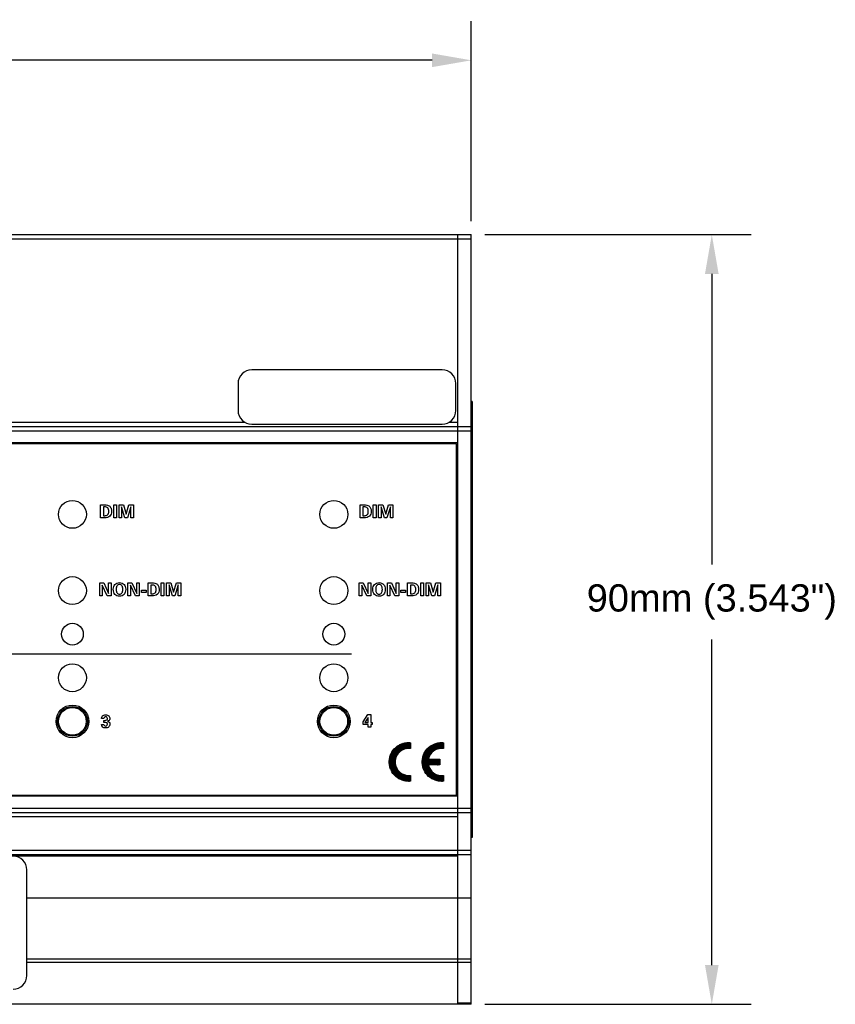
# Model space of a CAD drawing. Header units: inches. Extents: x 0.6 to 15.6, y 0.2 to 10.2.
# Tile 14 of 15: x 8.8 to 12.5, y 5.7 to 10.2. Entities that reach past the tile are written whole.
import ezdxf

# ---------------------------------------------------------------- set-up
doc = ezdxf.new("R2010")
doc.units = ezdxf.units.IN
doc.header["$LTSCALE"] = 0.935
doc.header["$MEASUREMENT"] = 0
doc.header["$PDMODE"] = 3
doc.header["$PDSIZE"] = 0.3125
doc.layers.get('0').update_dxf_attribs({"linetype": 'CONTINUOUS'})
doc.layers.get('Defpoints').update_dxf_attribs({"linetype": 'CONTINUOUS'})
for name, color, linetype in [('A', 1, 'CONTINUOUS'), ('DIMS', 5, 'CONTINUOUS'), ('SCREEN', 5, 'CONTINUOUS')]:
    doc.layers.add(name, color=color, linetype=linetype)
doc.styles.get("Standard").update_dxf_attribs({"font": 'ARIAL_0.TTF'})
doc.dimstyles.get("Standard").update_dxf_attribs({"dimtxt": 0.125, "dimasz": 0.18, "dimexe": 0.18, "dimexo": 0.0625, "dimgap": 0.09, "dimtad": 0, "dimtih": 1, "dimtoh": 1, "dimdec": 3, "dimzin": 4, "dimdsep": 46, "dimtxsty": 'Standard', "dimblk": '_FILLED', "dimblk1": '_FILLED', "dimblk2": '_FILLED', "dimcen": 0.09, "dimadec": 0, "dimazin": 0, "dimtol": 1, "dimtp": 0.001, "dimtm": 0.001, "dimtfac": 1, "dimtdec": 3, "dimtofl": 0, "dimtmove": 0, "dimatfit": 3, "dimldrblk": '_FILLED', "dimfxl": 0, "dimtolj": 1, "dimtzin": 4, "dimarcsym": 0})

# ---------------------------------------------------------------- blocks, each defined once
blk = doc.blocks.new('_FILLED')
at = {"color": 0, "linetype": 'ByBlock'}
blk.add_solid([(0, 0), (-1, 0.174), (-1, -0.174)], dxfattribs=at)
blk = doc.blocks.new('*D1')
at = {"layer": 'Defpoints', "color": 0, "lineweight": 0}
for p in [(10.8282, 9.9839), (2.3432, 9.1844), (10.8282, 9.1838)]:
    blk.add_point(p, dxfattribs=at)
at = {"layer": 'DIMS', "color": 0, "lineweight": -2}
for p, q in [((2.3432, 9.2469), (2.3432, 10.1639)), ((10.8282, 9.2463), (10.8282, 10.1639)), ((2.5232, 9.9839), (5.7043, 9.9839)), ((10.6482, 9.9839), (7.2646, 9.9839))]:
    blk.add_line(p, q, dxfattribs=at)
at = {"layer": 'DIMS', "color": 0, "lineweight": -2, "xscale": 0.18, "yscale": 0.18, "zscale": 0.18, "rotation": 180}
blk.add_blockref('_FILLED', (2.3432, 9.9839), dxfattribs=at)
at = {"layer": 'DIMS', "color": 0, "lineweight": -2, "xscale": 0.18, "yscale": 0.18, "zscale": 0.18}
blk.add_blockref('_FILLED', (10.8282, 9.9839), dxfattribs=at)
at = {"layer": 'DIMS', "color": 0, "insert": (6.4844, 9.9839), "char_height": 0.125, "attachment_point": 5}
blk.add_mtext('\\A1;215.5mm (8.484")', dxfattribs=at)
blk = doc.blocks.new('*D2')
at = {"layer": 'Defpoints', "color": 0, "lineweight": 0}
for p in [(10.8281, 9.1839), (10.8281, 5.6519), (11.9322, 5.6519)]:
    blk.add_point(p, dxfattribs=at)
at = {"layer": 'DIMS', "color": 0, "lineweight": -2}
for p, q in [((10.8906, 9.1839), (12.1122, 9.1839)), ((11.9322, 9.0039), (11.9322, 7.6698)), ((11.9322, 5.8319), (11.9322, 7.3259)), ((10.8906, 5.6519), (12.1122, 5.6519))]:
    blk.add_line(p, q, dxfattribs=at)
at = {"layer": 'DIMS', "color": 0, "lineweight": -2, "xscale": 0.18, "yscale": 0.18, "zscale": 0.18}
for p, rotation in [((11.9322, 9.1839), 90), ((11.9322, 5.6519), 270)]:
    blk.add_blockref('_FILLED', p, dxfattribs=dict(at, rotation=rotation))
at = {"layer": 'DIMS', "color": 0, "insert": (11.9322, 7.4979), "char_height": 0.125, "attachment_point": 5}
blk.add_mtext('\\A1;90mm (3.543")', dxfattribs=at)

msp = doc.modelspace()

# ---------------------------------------------------------------- linework, layer by layer
for p, q in [((2.4057, 9.1839), (10.7657, 9.1839)), ((10.7657, 8.2289), (10.7657, 9.1839)), ((10.7657, 9.1839), (10.8282, 9.1839)), ((10.7657, 8.3239), (10.7657, 9.1839)), ((10.8282, 5.6519), (10.8282, 9.1839)), ((2.4057, 9.1639), (10.7657, 9.1639)), ((10.7657, 9.1639), (10.8282, 9.1639)), ((10.6942, 8.5639), (9.8202, 8.5639)), ((9.7572, 8.5009), (9.7572, 8.3769)), ((10.7572, 8.3769), (10.7572, 8.5009)), ((10.8322, 8.4179), (10.8282, 8.4179)), ((10.8322, 8.4179), (10.8322, 6.4179)), ((6.1343, 8.3239), (9.7887, 8.3239)), ((10.7257, 8.3239), (10.7657, 8.3239)), ((2.4057, 8.3039), (10.7657, 8.3039)), ((2.4057, 8.2839), (10.7657, 8.2839)), ((9.8202, 8.3139), (10.6942, 8.3139)), ((10.7657, 8.3039), (10.8282, 8.3039)), ((10.7657, 6.5319), (10.7657, 8.3039)), ((10.7657, 8.2839), (10.8282, 8.2839)), ((10.8322, 8.2929), (10.8282, 8.2929)), ((10.7657, 8.2289), (2.4057, 8.2289)), ((10.7607, 8.2239), (2.4107, 8.2239)), ((10.7607, 6.6119), (10.7607, 8.2239)), ((10.7657, 6.6069), (2.4057, 6.6069)), ((2.4107, 6.6119), (10.7607, 6.6119)), ((10.7657, 5.6519), (10.7657, 6.6069)), ((2.4057, 6.5519), (10.7657, 6.5519)), ((10.7657, 6.5519), (10.8282, 6.5519)), ((2.4057, 6.5319), (10.7657, 6.5319)), ((10.7657, 6.5119), (2.4057, 6.5119)), ((10.7657, 6.5319), (10.8282, 6.5319)), ((10.7657, 6.3389), (10.7657, 6.5119)), ((10.8322, 6.5429), (10.8282, 6.5429)), ((10.8322, 6.4179), (10.8282, 6.4179)), ((2.4057, 6.3589), (10.7657, 6.3589)), ((2.4057, 6.3389), (10.7657, 6.3389)), ((2.4057, 6.333), (10.7657, 6.333)), ((10.7657, 6.3589), (10.8282, 6.3589)), ((10.7657, 6.3389), (10.8282, 6.3389)), ((10.7657, 5.6577), (10.7657, 6.333)), ((8.7877, 5.784), (8.7877, 6.269)), ((10.7657, 6.1389), (8.7877, 6.1389)), ((10.8282, 6.1389), (10.7657, 6.1389)), ((8.7877, 5.8601), (10.7657, 5.8601)), ((8.7877, 5.846), (10.7657, 5.846)), ((10.7657, 5.8601), (10.8282, 5.8601)), ((10.7657, 5.846), (10.8282, 5.846)), ((10.7657, 5.6519), (2.4057, 5.6519)), ((10.8282, 5.6577), (10.7657, 5.6577)), ((10.8282, 5.6519), (10.7657, 5.6519))]:
    msp.add_line(p, q)
for centre, radius in [((8.997, 7.9003), 0.064), ((10.197, 7.9003), 0.064), ((8.997, 7.5503), 0.064), ((10.197, 7.5503), 0.064), ((8.997, 7.3503), 0.05), ((10.197, 7.3503), 0.05), ((8.997, 7.1503), 0.064), ((10.197, 7.1503), 0.064), ((8.997, 6.9503), 0.075), ((10.197, 6.9503), 0.075)]:
    msp.add_circle(centre, radius)
for centre, start, end in [((9.8202, 8.5009), 90, 180), ((10.6942, 8.5009), 0, 90), ((9.8202, 8.3769), 180, 270), ((10.6942, 8.3769), 270, 360), ((8.7247, 6.269), 0, 90), ((8.7247, 5.784), 270, 360)]:
    msp.add_arc(centre, 0.063, start, end)
at = {"layer": 'A'}
for centre, radius in [((8.997, 6.9503), 0.0685), ((8.997, 6.9503), 0.0635), ((10.197, 6.9503), 0.0685), ((10.197, 6.9503), 0.0635)]:
    msp.add_circle(centre, radius, dxfattribs=at)
at = {"layer": 'SCREEN'}
for p, q in [((9.1265, 7.9442), (9.1452, 7.9442)), ((9.1265, 7.8842), (9.1265, 7.9442)), ((9.1457, 7.9344), (9.1392, 7.9344)), ((9.1392, 7.9344), (9.1392, 7.8941)), ((9.1866, 7.9442), (9.1993, 7.9442)), ((9.1866, 7.8842), (9.1866, 7.9442)), ((9.1993, 7.9442), (9.1993, 7.8842)), ((9.2109, 7.9442), (9.2312, 7.9442)), ((9.2109, 7.8842), (9.2109, 7.9442)), ((9.2224, 7.9349), (9.2224, 7.8842)), ((9.2381, 7.8842), (9.2224, 7.9349)), ((9.2312, 7.9442), (9.2437, 7.9009)), ((9.2437, 7.9009), (9.2562, 7.9442)), ((9.265, 7.9349), (9.2493, 7.8842)), ((9.2562, 7.9442), (9.2769, 7.9442)), ((9.265, 7.8842), (9.265, 7.9349)), ((9.2769, 7.9442), (9.2769, 7.8842)), ((10.318, 7.9442), (10.3367, 7.9442)), ((10.318, 7.8842), (10.318, 7.9442)), ((10.3372, 7.9344), (10.3307, 7.9344)), ((10.3307, 7.9344), (10.3307, 7.8941)), ((10.3781, 7.9442), (10.3908, 7.9442)), ((10.3781, 7.8842), (10.3781, 7.9442)), ((10.3908, 7.9442), (10.3908, 7.8842)), ((10.4024, 7.9442), (10.4227, 7.9442)), ((10.4024, 7.8842), (10.4024, 7.9442)), ((10.4139, 7.9349), (10.4139, 7.8842)), ((10.4296, 7.8842), (10.4139, 7.9349)), ((10.4227, 7.9442), (10.4352, 7.9009)), ((10.4352, 7.9009), (10.4477, 7.9442)), ((10.4565, 7.9349), (10.4408, 7.8842)), ((10.4477, 7.9442), (10.4684, 7.9442)), ((10.4565, 7.8842), (10.4565, 7.9349)), ((10.4684, 7.9442), (10.4684, 7.8842)), ((9.1452, 7.8842), (9.1265, 7.8842)), ((9.1392, 7.8941), (9.1457, 7.8941)), ((9.1993, 7.8842), (9.1866, 7.8842)), ((9.2224, 7.8842), (9.2109, 7.8842)), ((9.2493, 7.8842), (9.2381, 7.8842)), ((9.2769, 7.8842), (9.265, 7.8842)), ((10.3367, 7.8842), (10.318, 7.8842)), ((10.3307, 7.8941), (10.3372, 7.8941)), ((10.3908, 7.8842), (10.3781, 7.8842)), ((10.4139, 7.8842), (10.4024, 7.8842)), ((10.4408, 7.8842), (10.4296, 7.8842)), ((10.4684, 7.8842), (10.4565, 7.8842)), ((9.1222, 7.5859), (9.1407, 7.5859)), ((9.1222, 7.5258), (9.1222, 7.5859)), ((9.1337, 7.5755), (9.1337, 7.5258)), ((9.1571, 7.5258), (9.1337, 7.5755)), ((9.1407, 7.5859), (9.1633, 7.5376)), ((9.1633, 7.5859), (9.1748, 7.5859)), ((9.1633, 7.5376), (9.1633, 7.5859)), ((9.1748, 7.5859), (9.1748, 7.5258)), ((9.2513, 7.5859), (9.2698, 7.5859)), ((9.2513, 7.5258), (9.2513, 7.5859)), ((9.2861, 7.5258), (9.2628, 7.5755)), ((9.2628, 7.5755), (9.2628, 7.5258)), ((9.2698, 7.5859), (9.2924, 7.5376)), ((9.2924, 7.5859), (9.3039, 7.5859)), ((9.2924, 7.5376), (9.2924, 7.5859)), ((9.3039, 7.5859), (9.3039, 7.5258)), ((9.3134, 7.5528), (9.3349, 7.5528)), ((9.3134, 7.5418), (9.3134, 7.5528)), ((9.3349, 7.5528), (9.3349, 7.5418)), ((9.3444, 7.5859), (9.3632, 7.5859)), ((9.3444, 7.5258), (9.3444, 7.5859)), ((9.3637, 7.576), (9.3572, 7.576)), ((9.3572, 7.576), (9.3572, 7.5358)), ((9.4045, 7.5859), (9.4173, 7.5859)), ((9.4045, 7.5258), (9.4045, 7.5859)), ((9.4173, 7.5859), (9.4173, 7.5258)), ((9.4288, 7.5859), (9.4491, 7.5859)), ((9.4288, 7.5258), (9.4288, 7.5859)), ((9.4404, 7.5766), (9.4404, 7.5258)), ((9.456, 7.5258), (9.4404, 7.5766)), ((9.4491, 7.5859), (9.4617, 7.5425)), ((9.4617, 7.5425), (9.4742, 7.5859)), ((9.483, 7.5766), (9.4672, 7.5258)), ((9.4742, 7.5859), (9.4948, 7.5859)), ((9.483, 7.5258), (9.483, 7.5766)), ((9.4948, 7.5859), (9.4948, 7.5258)), ((10.3137, 7.5859), (10.3322, 7.5859)), ((10.3137, 7.5258), (10.3137, 7.5859)), ((10.3486, 7.5258), (10.3252, 7.5755)), ((10.3252, 7.5755), (10.3252, 7.5258)), ((10.3322, 7.5859), (10.3548, 7.5376)), ((10.3548, 7.5859), (10.3663, 7.5859)), ((10.3548, 7.5376), (10.3548, 7.5859)), ((10.3663, 7.5859), (10.3663, 7.5258)), ((10.4428, 7.5859), (10.4613, 7.5859)), ((10.4428, 7.5258), (10.4428, 7.5859)), ((10.4776, 7.5258), (10.4543, 7.5755)), ((10.4543, 7.5755), (10.4543, 7.5258)), ((10.4613, 7.5859), (10.4839, 7.5376)), ((10.4839, 7.5859), (10.4954, 7.5859)), ((10.4839, 7.5376), (10.4839, 7.5859)), ((10.4954, 7.5859), (10.4954, 7.5258)), ((10.5049, 7.5528), (10.5264, 7.5528)), ((10.5049, 7.5418), (10.5049, 7.5528)), ((10.5264, 7.5528), (10.5264, 7.5418)), ((10.5359, 7.5859), (10.5546, 7.5859)), ((10.5359, 7.5258), (10.5359, 7.5859)), ((10.5551, 7.576), (10.5487, 7.576)), ((10.5487, 7.576), (10.5487, 7.5358)), ((10.596, 7.5859), (10.6088, 7.5859)), ((10.596, 7.5258), (10.596, 7.5859)), ((10.6088, 7.5859), (10.6088, 7.5258)), ((10.6203, 7.5859), (10.6406, 7.5859)), ((10.6203, 7.5258), (10.6203, 7.5859)), ((10.6319, 7.5766), (10.6319, 7.5258)), ((10.6475, 7.5258), (10.6319, 7.5766)), ((10.6406, 7.5859), (10.6532, 7.5425)), ((10.6532, 7.5425), (10.6657, 7.5859)), ((10.6744, 7.5766), (10.6587, 7.5258)), ((10.6657, 7.5859), (10.6863, 7.5859)), ((10.6744, 7.5258), (10.6744, 7.5766)), ((10.6863, 7.5859), (10.6863, 7.5258)), ((9.1337, 7.5258), (9.1222, 7.5258)), ((9.1748, 7.5258), (9.1571, 7.5258)), ((9.2628, 7.5258), (9.2513, 7.5258)), ((9.3039, 7.5258), (9.2861, 7.5258)), ((9.3349, 7.5418), (9.3134, 7.5418)), ((9.3632, 7.5258), (9.3444, 7.5258)), ((9.3572, 7.5358), (9.3637, 7.5358)), ((9.4173, 7.5258), (9.4045, 7.5258)), ((9.4404, 7.5258), (9.4288, 7.5258)), ((9.4672, 7.5258), (9.456, 7.5258)), ((9.4948, 7.5258), (9.483, 7.5258)), ((10.3252, 7.5258), (10.3137, 7.5258)), ((10.3663, 7.5258), (10.3486, 7.5258)), ((10.4543, 7.5258), (10.4428, 7.5258)), ((10.4954, 7.5258), (10.4776, 7.5258)), ((10.5264, 7.5418), (10.5049, 7.5418)), ((10.5546, 7.5258), (10.5359, 7.5258)), ((10.5487, 7.5358), (10.5551, 7.5358)), ((10.6088, 7.5258), (10.596, 7.5258)), ((10.6319, 7.5258), (10.6203, 7.5258)), ((10.6587, 7.5258), (10.6475, 7.5258)), ((10.6863, 7.5258), (10.6744, 7.5258)), ((8.633, 7.2596), (10.2787, 7.2596)), ((9.1418, 6.9636), (9.1307, 6.9636)), ((10.331, 6.9475), (10.3537, 6.9813)), ((10.3546, 6.9678), (10.34, 6.9454)), ((10.3537, 6.9813), (10.3663, 6.9813)), ((10.3546, 6.9454), (10.3546, 6.9678)), ((10.3663, 6.9813), (10.3663, 6.9454)), ((9.131, 6.9364), (9.1419, 6.9364)), ((9.131, 6.9353), (9.131, 6.9364)), ((9.1419, 6.955), (9.1464, 6.955)), ((9.1419, 6.9453), (9.1419, 6.955)), ((9.1462, 6.9453), (9.1419, 6.9453)), ((10.331, 6.9358), (10.331, 6.9475)), ((10.3546, 6.9358), (10.331, 6.9358)), ((10.34, 6.9454), (10.3546, 6.9454)), ((10.3546, 6.9233), (10.3546, 6.9358)), ((10.3663, 6.9233), (10.3546, 6.9233)), ((10.3663, 6.9454), (10.3736, 6.9454)), ((10.3736, 6.9358), (10.3663, 6.9358)), ((10.3663, 6.9358), (10.3663, 6.9233)), ((10.3736, 6.9454), (10.3736, 6.9358)), ((10.4516, 6.7646), (10.5399, 6.853)), ((10.4516, 6.7662), (10.5383, 6.8529)), ((10.4517, 6.7678), (10.5367, 6.8529)), ((10.4517, 6.7695), (10.535, 6.8528)), ((10.4519, 6.7712), (10.5333, 6.8527)), ((10.452, 6.7729), (10.5316, 6.8525)), ((10.4522, 6.7747), (10.5298, 6.8523)), ((10.4525, 6.7765), (10.528, 6.8521)), ((10.4527, 6.7784), (10.5262, 6.8518)), ((10.4531, 6.7803), (10.5243, 6.8514)), ((10.4535, 6.7822), (10.5223, 6.8511)), ((10.4539, 6.7842), (10.5203, 6.8506)), ((10.4544, 6.7863), (10.5182, 6.8501)), ((10.455, 6.7885), (10.516, 6.8495)), ((10.4557, 6.7908), (10.5138, 6.8488)), ((10.4565, 6.7931), (10.5114, 6.848)), ((10.4574, 6.7956), (10.509, 6.8472)), ((10.4584, 6.7982), (10.5064, 6.8461)), ((10.4596, 6.801), (10.5036, 6.8449)), ((10.4611, 6.804), (10.5005, 6.8434)), ((10.4629, 6.8074), (10.4972, 6.8417)), ((10.4651, 6.8112), (10.4933, 6.8394)), ((10.4684, 6.816), (10.4885, 6.8362)), ((10.4759, 6.8252), (10.4794, 6.8286)), ((10.498, 6.8094), (10.5415, 6.8529)), ((10.5057, 6.8156), (10.5431, 6.8529)), ((10.5098, 6.8182), (10.5446, 6.8529)), ((10.5132, 6.8199), (10.5461, 6.8528)), ((10.5161, 6.8212), (10.5475, 6.8527)), ((10.5187, 6.8223), (10.549, 6.8526)), ((10.5211, 6.8231), (10.5495, 6.8515)), ((10.5234, 6.8238), (10.5495, 6.8499)), ((10.5256, 6.8244), (10.5495, 6.8483)), ((10.5276, 6.8249), (10.5495, 6.8467)), ((10.5295, 6.8253), (10.5495, 6.8452)), ((10.5314, 6.8256), (10.5495, 6.8436)), ((10.5333, 6.8258), (10.5495, 6.842)), ((10.535, 6.826), (10.5495, 6.8405)), ((10.5356, 6.8527), (10.5495, 6.8525)), ((10.5367, 6.8261), (10.5495, 6.8389)), ((10.5384, 6.8262), (10.5495, 6.8373)), ((10.54, 6.8263), (10.5495, 6.8358)), ((10.5415, 6.8263), (10.5495, 6.8342)), ((10.5431, 6.8262), (10.5495, 6.8326)), ((10.5446, 6.8261), (10.5495, 6.831)), ((10.546, 6.826), (10.5495, 6.8295)), ((10.5475, 6.8259), (10.5495, 6.8279)), ((10.5489, 6.8257), (10.5495, 6.8263)), ((10.5495, 6.8525), (10.5495, 6.8256)), ((10.6029, 6.7633), (10.6926, 6.853)), ((10.6029, 6.7649), (10.691, 6.8529)), ((10.603, 6.7681), (10.6878, 6.8529)), ((10.603, 6.7665), (10.6894, 6.8529)), ((10.6031, 6.7698), (10.6861, 6.8528)), ((10.6032, 6.7715), (10.6844, 6.8526)), ((10.6034, 6.7732), (10.6827, 6.8525)), ((10.6036, 6.775), (10.6809, 6.8523)), ((10.6038, 6.7768), (10.6791, 6.852)), ((10.6041, 6.7787), (10.6772, 6.8517)), ((10.6045, 6.7806), (10.6753, 6.8514)), ((10.6049, 6.7826), (10.6733, 6.851)), ((10.6053, 6.7846), (10.6713, 6.8505)), ((10.6059, 6.7867), (10.6692, 6.85)), ((10.6065, 6.7889), (10.667, 6.8494)), ((10.6072, 6.7911), (10.6647, 6.8487)), ((10.608, 6.7935), (10.6624, 6.8479)), ((10.6089, 6.796), (10.6599, 6.847)), ((10.6099, 6.7986), (10.6573, 6.8459)), ((10.6112, 6.8015), (10.6544, 6.8447)), ((10.6127, 6.8045), (10.6513, 6.8432)), ((10.6146, 6.808), (10.6479, 6.8413)), ((10.6169, 6.8119), (10.6439, 6.8389)), ((10.6204, 6.817), (10.6389, 6.8354)), ((10.6563, 6.815), (10.6941, 6.8529)), ((10.6606, 6.8178), (10.6957, 6.8529)), ((10.664, 6.8197), (10.6972, 6.8528)), ((10.667, 6.8211), (10.6987, 6.8527)), ((10.6697, 6.8222), (10.7001, 6.8526)), ((10.6721, 6.823), (10.7008, 6.8518)), ((10.6744, 6.8238), (10.7008, 6.8502)), ((10.6766, 6.8243), (10.7008, 6.8486)), ((10.6786, 6.8248), (10.7008, 6.847)), ((10.6806, 6.8252), (10.7008, 6.8454)), ((10.6825, 6.8256), (10.7008, 6.8439)), ((10.6843, 6.8258), (10.7008, 6.8423)), ((10.6861, 6.826), (10.7008, 6.8407)), ((10.687, 6.8527), (10.7008, 6.8525)), ((10.6878, 6.8261), (10.7008, 6.8392)), ((10.6895, 6.8262), (10.7008, 6.8376)), ((10.6911, 6.8263), (10.7008, 6.836)), ((10.6926, 6.8263), (10.7008, 6.8344)), ((10.6942, 6.8262), (10.7008, 6.8329)), ((10.6957, 6.8261), (10.7008, 6.8313)), ((10.6971, 6.826), (10.7008, 6.8297)), ((10.6986, 6.8259), (10.7008, 6.8282)), ((10.7, 6.8258), (10.7008, 6.8266)), ((10.7008, 6.8525), (10.7008, 6.8256)), ((10.4516, 6.763), (10.4951, 6.8066)), ((10.4516, 6.7615), (10.4889, 6.7988)), ((10.4517, 6.76), (10.4864, 6.7947)), ((10.4517, 6.7585), (10.4846, 6.7914)), ((10.4519, 6.757), (10.4833, 6.7884)), ((10.452, 6.7556), (10.4822, 6.7858)), ((10.4521, 6.7541), (10.4814, 6.7834)), ((10.4523, 6.7527), (10.4807, 6.7811)), ((10.4525, 6.7513), (10.4801, 6.779)), ((10.603, 6.7618), (10.6408, 6.7997)), ((10.603, 6.7602), (10.6381, 6.7953)), ((10.6031, 6.7587), (10.6362, 6.7919)), ((10.6032, 6.7573), (10.6348, 6.7889)), ((10.6033, 6.7558), (10.6337, 6.7863)), ((10.6034, 6.7544), (10.6328, 6.7838)), ((10.6036, 6.753), (10.6321, 6.7815)), ((10.6038, 6.7516), (10.6315, 6.7793)), ((10.4527, 6.75), (10.4796, 6.7769)), ((10.4529, 6.7486), (10.4792, 6.775)), ((10.4532, 6.7473), (10.479, 6.7731)), ((10.4534, 6.746), (10.4787, 6.7713)), ((10.4537, 6.7447), (10.4785, 6.7695)), ((10.454, 6.7434), (10.4784, 6.7678)), ((10.4543, 6.7422), (10.4783, 6.7662)), ((10.4546, 6.7409), (10.4783, 6.7646)), ((10.4549, 6.7396), (10.4783, 6.763)), ((10.4553, 6.7384), (10.4783, 6.7615)), ((10.4557, 6.7372), (10.4784, 6.76)), ((10.4561, 6.7361), (10.4785, 6.7585)), ((10.4565, 6.7349), (10.4787, 6.7571)), ((10.4569, 6.7337), (10.4788, 6.7557)), ((10.4573, 6.7326), (10.479, 6.7543)), ((10.4577, 6.7314), (10.4792, 6.753)), ((10.4582, 6.7303), (10.4795, 6.7516)), ((10.4587, 6.7292), (10.4798, 6.7503)), ((10.4591, 6.7281), (10.4801, 6.7491)), ((10.4596, 6.727), (10.4804, 6.7478)), ((10.4601, 6.7259), (10.4807, 6.7466)), ((10.4606, 6.7249), (10.4811, 6.7454)), ((10.4611, 6.7238), (10.4815, 6.7442)), ((10.4617, 6.7228), (10.4819, 6.743)), ((10.4622, 6.7217), (10.4823, 6.7419)), ((10.4628, 6.7207), (10.4828, 6.7407)), ((10.4634, 6.7197), (10.4832, 6.7396)), ((10.4639, 6.7187), (10.4837, 6.7385)), ((10.4645, 6.7178), (10.4842, 6.7375)), ((10.4651, 6.7168), (10.4847, 6.7364)), ((10.4657, 6.7158), (10.4852, 6.7353)), ((10.4663, 6.7149), (10.4858, 6.7343)), ((10.467, 6.7139), (10.4864, 6.7333)), ((10.604, 6.7502), (10.6311, 6.7773)), ((10.6042, 6.7488), (10.6327, 6.7773)), ((10.6045, 6.7475), (10.6343, 6.7773)), ((10.6047, 6.7462), (10.6358, 6.7773)), ((10.605, 6.7449), (10.6374, 6.7773)), ((10.6053, 6.7436), (10.639, 6.7773)), ((10.6056, 6.7424), (10.6405, 6.7773)), ((10.6059, 6.7411), (10.6421, 6.7773)), ((10.6063, 6.7399), (10.6437, 6.7773)), ((10.6066, 6.7386), (10.6453, 6.7773)), ((10.607, 6.7375), (10.6468, 6.7773)), ((10.6073, 6.7363), (10.6484, 6.7773)), ((10.6077, 6.7351), (10.65, 6.7773)), ((10.6082, 6.7339), (10.6516, 6.7773)), ((10.6086, 6.7328), (10.6531, 6.7773)), ((10.609, 6.7316), (10.6547, 6.7773)), ((10.6095, 6.7305), (10.6563, 6.7773)), ((10.6099, 6.7294), (10.6579, 6.7773)), ((10.6104, 6.7283), (10.6314, 6.7493)), ((10.6109, 6.7272), (10.6317, 6.748)), ((10.6114, 6.7261), (10.632, 6.7468)), ((10.6119, 6.7251), (10.6324, 6.7456)), ((10.6124, 6.724), (10.6328, 6.7444)), ((10.6129, 6.723), (10.6332, 6.7432)), ((10.6135, 6.7219), (10.6336, 6.7421)), ((10.614, 6.7209), (10.634, 6.7409)), ((10.6146, 6.7199), (10.6345, 6.7398)), ((10.6152, 6.7189), (10.635, 6.7387)), ((10.6157, 6.7179), (10.6354, 6.7376)), ((10.6163, 6.7169), (10.636, 6.7366)), ((10.617, 6.716), (10.6365, 6.7355)), ((10.6176, 6.715), (10.637, 6.7345)), ((10.6182, 6.7141), (10.6376, 6.7335)), ((10.6188, 6.7131), (10.6382, 6.7325)), ((10.6311, 6.7773), (10.683, 6.7773)), ((10.683, 6.7506), (10.6311, 6.7506)), ((10.6327, 6.7506), (10.6594, 6.7773)), ((10.6343, 6.7506), (10.661, 6.7773)), ((10.6359, 6.7506), (10.6626, 6.7773)), ((10.6375, 6.7506), (10.6641, 6.7773)), ((10.639, 6.7506), (10.6657, 6.7773)), ((10.6406, 6.7506), (10.6673, 6.7773)), ((10.6422, 6.7506), (10.6689, 6.7773)), ((10.6437, 6.7506), (10.6704, 6.7773)), ((10.6453, 6.7506), (10.672, 6.7773)), ((10.6469, 6.7506), (10.6736, 6.7773)), ((10.6485, 6.7506), (10.6752, 6.7773)), ((10.65, 6.7506), (10.6767, 6.7773)), ((10.6516, 6.7506), (10.6783, 6.7773)), ((10.6532, 6.7506), (10.6799, 6.7773)), ((10.6548, 6.7506), (10.6815, 6.7773)), ((10.6563, 6.7506), (10.683, 6.7773)), ((10.6579, 6.7506), (10.683, 6.7757)), ((10.6595, 6.7506), (10.683, 6.7742)), ((10.6611, 6.7506), (10.683, 6.7726)), ((10.6626, 6.7506), (10.683, 6.771)), ((10.6642, 6.7506), (10.683, 6.7694)), ((10.6658, 6.7506), (10.683, 6.7679)), ((10.6673, 6.7506), (10.683, 6.7663)), ((10.6689, 6.7506), (10.683, 6.7647)), ((10.6705, 6.7506), (10.683, 6.7631)), ((10.6721, 6.7506), (10.683, 6.7616)), ((10.6736, 6.7506), (10.683, 6.76)), ((10.6752, 6.7506), (10.683, 6.7584)), ((10.6768, 6.7506), (10.683, 6.7568)), ((10.6784, 6.7506), (10.683, 6.7553)), ((10.6799, 6.7506), (10.683, 6.7537)), ((10.6815, 6.7506), (10.683, 6.7521)), ((10.683, 6.7773), (10.683, 6.7506)), ((10.4676, 6.713), (10.4869, 6.7323)), ((10.4683, 6.7121), (10.4875, 6.7313)), ((10.4689, 6.7112), (10.4881, 6.7303)), ((10.4696, 6.7103), (10.4887, 6.7294)), ((10.4703, 6.7094), (10.4894, 6.7284)), ((10.471, 6.7085), (10.49, 6.7275)), ((10.4717, 6.7076), (10.4907, 6.7266)), ((10.4724, 6.7067), (10.4914, 6.7258)), ((10.4731, 6.7059), (10.4921, 6.7249)), ((10.4739, 6.7051), (10.4928, 6.724)), ((10.4746, 6.7042), (10.4935, 6.7232)), ((10.4753, 6.7034), (10.4942, 6.7223)), ((10.4761, 6.7026), (10.495, 6.7215)), ((10.4769, 6.7018), (10.4958, 6.7207)), ((10.4777, 6.701), (10.4965, 6.7199)), ((10.4785, 6.7002), (10.4973, 6.7191)), ((10.4792, 6.6995), (10.4981, 6.7184)), ((10.4801, 6.6987), (10.499, 6.7176)), ((10.4809, 6.6979), (10.4998, 6.7169)), ((10.4817, 6.6972), (10.5007, 6.7161)), ((10.4826, 6.6965), (10.5015, 6.7154)), ((10.4834, 6.6958), (10.5024, 6.7147)), ((10.4843, 6.6951), (10.5033, 6.7141)), ((10.4851, 6.6943), (10.5042, 6.7134)), ((10.486, 6.6936), (10.5051, 6.7127)), ((10.4869, 6.693), (10.5061, 6.7121)), ((10.4878, 6.6923), (10.507, 6.7115)), ((10.4887, 6.6916), (10.508, 6.7109)), ((10.4896, 6.691), (10.509, 6.7103)), ((10.4906, 6.6903), (10.51, 6.7097)), ((10.4915, 6.6897), (10.511, 6.7092)), ((10.4925, 6.6891), (10.512, 6.7086)), ((10.4934, 6.6885), (10.513, 6.7081)), ((10.4944, 6.6879), (10.5141, 6.7076)), ((10.4954, 6.6873), (10.5152, 6.7071)), ((10.4964, 6.6867), (10.5163, 6.7066)), ((10.4974, 6.6862), (10.5174, 6.7061)), ((10.4984, 6.6856), (10.5185, 6.7057)), ((10.4994, 6.685), (10.5197, 6.7053)), ((10.5005, 6.6845), (10.5208, 6.7049)), ((10.5015, 6.684), (10.522, 6.7045)), ((10.5026, 6.6835), (10.5232, 6.7041)), ((10.5037, 6.683), (10.5245, 6.7038)), ((10.5047, 6.6825), (10.5257, 6.7035)), ((10.5059, 6.682), (10.527, 6.7032)), ((10.507, 6.6815), (10.5283, 6.7029)), ((10.5081, 6.6811), (10.5296, 6.7026)), ((10.5092, 6.6807), (10.531, 6.7024)), ((10.5104, 6.6803), (10.5324, 6.7022)), ((10.5115, 6.6798), (10.5337, 6.7021)), ((10.5127, 6.6794), (10.5352, 6.7019)), ((10.5139, 6.679), (10.5367, 6.7018)), ((10.5151, 6.6787), (10.5381, 6.7017)), ((10.5163, 6.6783), (10.5397, 6.7017)), ((10.5176, 6.678), (10.5413, 6.7017)), ((10.5188, 6.6777), (10.5429, 6.7017)), ((10.5201, 6.6774), (10.5445, 6.7018)), ((10.5214, 6.6771), (10.5462, 6.7019)), ((10.5227, 6.6768), (10.548, 6.7021)), ((10.524, 6.6765), (10.5495, 6.702)), ((10.5253, 6.6763), (10.5495, 6.7005)), ((10.5266, 6.6761), (10.5495, 6.6989)), ((10.528, 6.6759), (10.5495, 6.6973)), ((10.5294, 6.6757), (10.5495, 6.6957)), ((10.5308, 6.6755), (10.5495, 6.6942)), ((10.5323, 6.6754), (10.5495, 6.6926)), ((10.5327, 6.7024), (10.5494, 6.7023)), ((10.5337, 6.6752), (10.5495, 6.691)), ((10.5352, 6.6751), (10.5495, 6.6894)), ((10.5367, 6.6751), (10.5495, 6.6879)), ((10.5495, 6.7023), (10.5495, 6.6754)), ((10.6195, 6.7122), (10.6388, 6.7315)), ((10.6202, 6.7113), (10.6394, 6.7305)), ((10.6208, 6.7104), (10.64, 6.7295)), ((10.6215, 6.7095), (10.6406, 6.7286)), ((10.6222, 6.7086), (10.6413, 6.7277)), ((10.6229, 6.7078), (10.6419, 6.7268)), ((10.6236, 6.7069), (10.6426, 6.7259)), ((10.6244, 6.7061), (10.6433, 6.725)), ((10.6251, 6.7052), (10.644, 6.7241)), ((10.6258, 6.7044), (10.6447, 6.7233)), ((10.6266, 6.7036), (10.6455, 6.7225)), ((10.6273, 6.7028), (10.6462, 6.7216)), ((10.6281, 6.7019), (10.647, 6.7208)), ((10.6289, 6.7012), (10.6478, 6.72)), ((10.6297, 6.7004), (10.6485, 6.7193)), ((10.6305, 6.6996), (10.6494, 6.7185)), ((10.6313, 6.6988), (10.6502, 6.7177)), ((10.6321, 6.6981), (10.651, 6.717)), ((10.6329, 6.6973), (10.6519, 6.7163)), ((10.6338, 6.6966), (10.6527, 6.7155)), ((10.6346, 6.6959), (10.6536, 6.7149)), ((10.6355, 6.6951), (10.6545, 6.7142)), ((10.6363, 6.6945), (10.6554, 6.7135)), ((10.6372, 6.6938), (10.6563, 6.7128)), ((10.6381, 6.6931), (10.6573, 6.7122)), ((10.639, 6.6924), (10.6582, 6.7116)), ((10.6399, 6.6917), (10.6592, 6.711)), ((10.6408, 6.6911), (10.6601, 6.7104)), ((10.6418, 6.6904), (10.6611, 6.7098)), ((10.6427, 6.6898), (10.6621, 6.7093)), ((10.6437, 6.6892), (10.6632, 6.7087)), ((10.6446, 6.6886), (10.6642, 6.7082)), ((10.6456, 6.688), (10.6653, 6.7077)), ((10.6466, 6.6874), (10.6664, 6.7072)), ((10.6476, 6.6868), (10.6675, 6.7067)), ((10.6486, 6.6863), (10.6686, 6.7062)), ((10.6496, 6.6857), (10.6697, 6.7058)), ((10.6506, 6.6851), (10.6708, 6.7053)), ((10.6517, 6.6846), (10.672, 6.7049)), ((10.6527, 6.6841), (10.6732, 6.7046)), ((10.6538, 6.6836), (10.6744, 6.7042)), ((10.6548, 6.6831), (10.6756, 6.7038)), ((10.6559, 6.6826), (10.6769, 6.7035)), ((10.657, 6.6821), (10.6781, 6.7032)), ((10.6582, 6.6816), (10.6794, 6.7029)), ((10.6593, 6.6812), (10.6807, 6.7027)), ((10.6604, 6.6808), (10.6821, 6.7024)), ((10.6615, 6.6803), (10.6835, 6.7022)), ((10.6627, 6.6799), (10.6849, 6.7021)), ((10.6639, 6.6795), (10.6863, 6.7019)), ((10.6651, 6.6791), (10.6877, 6.7018)), ((10.6663, 6.6788), (10.6892, 6.7017)), ((10.6675, 6.6784), (10.6908, 6.7017)), ((10.6687, 6.678), (10.6923, 6.7017)), ((10.67, 6.6777), (10.6939, 6.7017)), ((10.6712, 6.6774), (10.6956, 6.7018)), ((10.6725, 6.6771), (10.6973, 6.7019)), ((10.6738, 6.6768), (10.699, 6.7021)), ((10.6751, 6.6766), (10.7008, 6.7023)), ((10.6764, 6.6763), (10.7008, 6.7007)), ((10.6778, 6.6761), (10.7008, 6.6991)), ((10.6791, 6.6759), (10.7008, 6.6976)), ((10.6805, 6.6757), (10.7008, 6.696)), ((10.6819, 6.6755), (10.7008, 6.6944)), ((10.6834, 6.6754), (10.7008, 6.6929)), ((10.6848, 6.6753), (10.7008, 6.6913)), ((10.6863, 6.6751), (10.7008, 6.6897)), ((10.6877, 6.6751), (10.7008, 6.6881)), ((10.7008, 6.7023), (10.7008, 6.7023)), ((10.7008, 6.7023), (10.7008, 6.6754)), ((10.5382, 6.675), (10.5495, 6.6863)), ((10.5397, 6.675), (10.5495, 6.6847)), ((10.5413, 6.675), (10.5495, 6.6832)), ((10.5429, 6.675), (10.5495, 6.6816)), ((10.5445, 6.6751), (10.5495, 6.68)), ((10.5462, 6.6751), (10.5495, 6.6785)), ((10.5479, 6.6753), (10.5495, 6.6768)), ((10.5495, 6.6754), (10.5494, 6.6754)), ((10.6893, 6.675), (10.7008, 6.6866)), ((10.6908, 6.675), (10.7008, 6.685)), ((10.6924, 6.675), (10.7008, 6.6834)), ((10.694, 6.675), (10.7008, 6.6818)), ((10.6956, 6.6751), (10.7008, 6.6803)), ((10.6973, 6.6751), (10.7008, 6.6787)), ((10.699, 6.6753), (10.7008, 6.6771)), ((10.7008, 6.6754), (10.7008, 6.6754))]:
    msp.add_line(p, q, dxfattribs=at)
for centre, start, end in [((10.6919, 6.764), 81.7533, 167.6484), ((10.6919, 6.7639), 192.3314, 278.2413)]:
    msp.add_arc(centre, 0.0623, start, end, dxfattribs=at)
for points, start_tangent, end_tangent in [([(9.1452, 7.9442), (9.1573, 7.943), (9.1657, 7.9392), (9.1741, 7.929), (9.1763, 7.9221), (9.177, 7.9141), (9.175, 7.9012), (9.1689, 7.8918), (9.1452, 7.8842)], (1, 0), (-1, 0)), ([(9.1457, 7.8941), (9.1593, 7.8989), (9.1626, 7.9051), (9.1637, 7.914), (9.1626, 7.9232), (9.1593, 7.9295), (9.1457, 7.9344)], (1, 0), (-1, 0)), ([(10.3367, 7.9442), (10.3488, 7.943), (10.3572, 7.9392), (10.3656, 7.929), (10.3677, 7.9221), (10.3685, 7.9141), (10.3664, 7.9012), (10.3604, 7.8918), (10.3367, 7.8842)], (1, 0), (-1, 0)), ([(10.3372, 7.8941), (10.3508, 7.8989), (10.3541, 7.9051), (10.3552, 7.914), (10.3541, 7.9232), (10.3508, 7.9295), (10.3372, 7.9344)], (1, 0), (-1, 0)), ([(9.1844, 7.5562), (9.1864, 7.5689), (9.1921, 7.5786), (9.2012, 7.5847), (9.2131, 7.5868), (9.2249, 7.5847), (9.234, 7.5786), (9.2397, 7.5689), (9.2417, 7.5562), (9.2417, 7.5548)], (0.003758, 0.999993), (-0.020973, -0.99978)), ([(9.2417, 7.5548), (9.2398, 7.5431), (9.2341, 7.5332), (9.2251, 7.5269), (9.2131, 7.5248), (9.2011, 7.5269), (9.192, 7.5331), (9.1864, 7.543), (9.1844, 7.5562)], (-0.020973, -0.99978), (0.003758, 0.999993)), ([(9.2282, 7.5561), (9.2273, 7.5656), (9.2243, 7.5725), (9.2195, 7.5767), (9.213, 7.5781), (9.2065, 7.5767), (9.2017, 7.5724), (9.1988, 7.5655), (9.1978, 7.5561)], (-0.0007, 1), (-0.001158, -0.999999)), ([(9.1978, 7.5561), (9.1988, 7.5464), (9.2017, 7.5395), (9.2065, 7.5352), (9.213, 7.5338), (9.2196, 7.5352), (9.2244, 7.5395), (9.2273, 7.5465), (9.2282, 7.5561)], (-0.001158, -0.999999), (-0.0007, 1)), ([(9.3632, 7.5859), (9.3752, 7.5847), (9.3837, 7.5809), (9.3921, 7.5706), (9.3942, 7.5637), (9.3949, 7.5558), (9.3929, 7.5428), (9.3869, 7.5334), (9.3632, 7.5258)], (1, 0), (-1, 0)), ([(9.3637, 7.5358), (9.3773, 7.5406), (9.3805, 7.5468), (9.3816, 7.5557), (9.3805, 7.5648), (9.3773, 7.5711), (9.3637, 7.576)], (1, 0), (-1, 0)), ([(10.3759, 7.5562), (10.3779, 7.5689), (10.3836, 7.5786), (10.3927, 7.5847), (10.4046, 7.5868), (10.4164, 7.5847), (10.4255, 7.5786), (10.4312, 7.5689), (10.4331, 7.5562), (10.4331, 7.5548)], (0.003866, 0.999993), (-0.021281, -0.999774)), ([(10.4331, 7.5548), (10.4313, 7.5431), (10.4256, 7.5332), (10.4165, 7.5269), (10.4046, 7.5248), (10.3926, 7.5269), (10.3835, 7.5331), (10.3779, 7.543), (10.3759, 7.5562)], (-0.021281, -0.999774), (0.003866, 0.999993)), ([(10.4197, 7.5561), (10.4187, 7.5656), (10.4158, 7.5725), (10.411, 7.5767), (10.4045, 7.5781), (10.398, 7.5767), (10.3932, 7.5724), (10.3903, 7.5655), (10.3893, 7.5561)], (-0.000897, 1), (-0.001478, -0.999999)), ([(10.3893, 7.5561), (10.3903, 7.5464), (10.3932, 7.5395), (10.398, 7.5352), (10.4045, 7.5338), (10.4111, 7.5352), (10.4159, 7.5395), (10.4188, 7.5465), (10.4197, 7.5561)], (-0.001478, -0.999999), (-0.000897, 1)), ([(10.5546, 7.5859), (10.5667, 7.5847), (10.5752, 7.5809), (10.5835, 7.5706), (10.5857, 7.5637), (10.5864, 7.5558), (10.5844, 7.5428), (10.5784, 7.5334), (10.5546, 7.5258)], (1, 0), (-1, 0)), ([(10.5551, 7.5358), (10.5688, 7.5406), (10.572, 7.5468), (10.5731, 7.5557), (10.572, 7.5648), (10.5688, 7.5711), (10.5551, 7.576)], (1, 0), (-1, 0)), ([(9.1307, 6.9636), (9.1357, 6.9757), (9.1417, 6.979), (9.1496, 6.98), (9.1575, 6.9789), (9.1635, 6.9755), (9.1674, 6.9702), (9.1686, 6.9633), (9.1686, 6.9626)], (0.010526, 0.999945), (-0.0337, -0.999432)), ([(9.1495, 6.9715), (9.144, 6.9694), (9.1418, 6.9636)], (-0.999994, -0.003346), (-0.023096, -0.999733)), ([(9.1464, 6.955), (9.155, 6.9568), (9.1568, 6.9592), (9.1575, 6.9629), (9.1553, 6.9692), (9.1495, 6.9715)], (1, 0), (-0.999994, -0.003346)), ([(9.1686, 6.9626), (9.168, 6.9586), (9.1662, 6.955), (9.1587, 6.9504)], (-0.0337, -0.999432), (-0.963892, -0.266294)), ([(9.1423, 6.9208), (9.1414, 6.921), (9.1358, 6.9241), (9.131, 6.9353)], (-0.966318, 0.25735), (0, 1)), ([(9.1419, 6.9364), (9.144, 6.9307), (9.1494, 6.9286), (9.1553, 6.9309), (9.1575, 6.9373), (9.1575, 6.9379)], (0.022833, -0.999739), (-0.024701, 0.999695)), ([(9.1587, 6.9504), (9.1664, 6.9459), (9.1691, 6.9374), (9.1677, 6.9305), (9.1634, 6.9249), (9.157, 6.9212), (9.1489, 6.92), (9.1423, 6.9208)], (0.970736, -0.240147), (-0.966318, 0.25735)), ([(9.1575, 6.9379), (9.1568, 6.941), (9.155, 6.9434), (9.1462, 6.9453)], (-0.024701, 0.999695), (-1, 0)), ([(10.5494, 6.6754), (10.4809, 6.698), (10.4595, 6.7272), (10.4536, 6.7448), (10.4516, 6.764), (10.4537, 6.7831), (10.4595, 6.8008), (10.4809, 6.83), (10.5356, 6.8527)], (-0.995098, -0.098897), (0.997604, 0.069182)), ([(10.5495, 6.8256), (10.4998, 6.8111), (10.4841, 6.7904), (10.4783, 6.764), (10.4841, 6.7376), (10.4998, 6.7169), (10.5327, 6.7024)], (-0.989617, 0.143731), (0.99035, -0.138588)), ([(10.7008, 6.6754), (10.6322, 6.698), (10.6109, 6.7272), (10.605, 6.7448), (10.6029, 6.764), (10.605, 6.7831), (10.6109, 6.8008), (10.6322, 6.83), (10.687, 6.8527)], (-0.995098, -0.098897), (0.997608, 0.069129))]:
    msp.add_spline(points, degree=3, dxfattribs=dict(at, start_tangent=start_tangent, end_tangent=end_tangent))

# ---------------------------------------------------------------- dimensions: what is measured, and where the dimension line sits
at = {"layer": 'DIMS'}
dim = msp.add_linear_dim(base=(10.8282, 9.9839), p1=(2.3432, 9.1844), p2=(10.8282, 9.1838), text='215.5mm (8.484")', dimstyle='Standard', dxfattribs=at)
dim.commit()
dim.dimension.update_dxf_attribs({"geometry": '*D1', "text_midpoint": (6.4844, 9.9839), "dimtype": 160})
dim = msp.add_linear_dim(base=(11.9322, 5.6519), p1=(10.8281, 9.1839), p2=(10.8281, 5.6519), angle=270, text='90mm (3.543")', dimstyle='Standard', dxfattribs=at)
dim.commit()
dim.dimension.update_dxf_attribs({"geometry": '*D2', "text_midpoint": (11.9322, 7.4979), "dimtype": 160})

doc.saveas('drawing.dxf')
